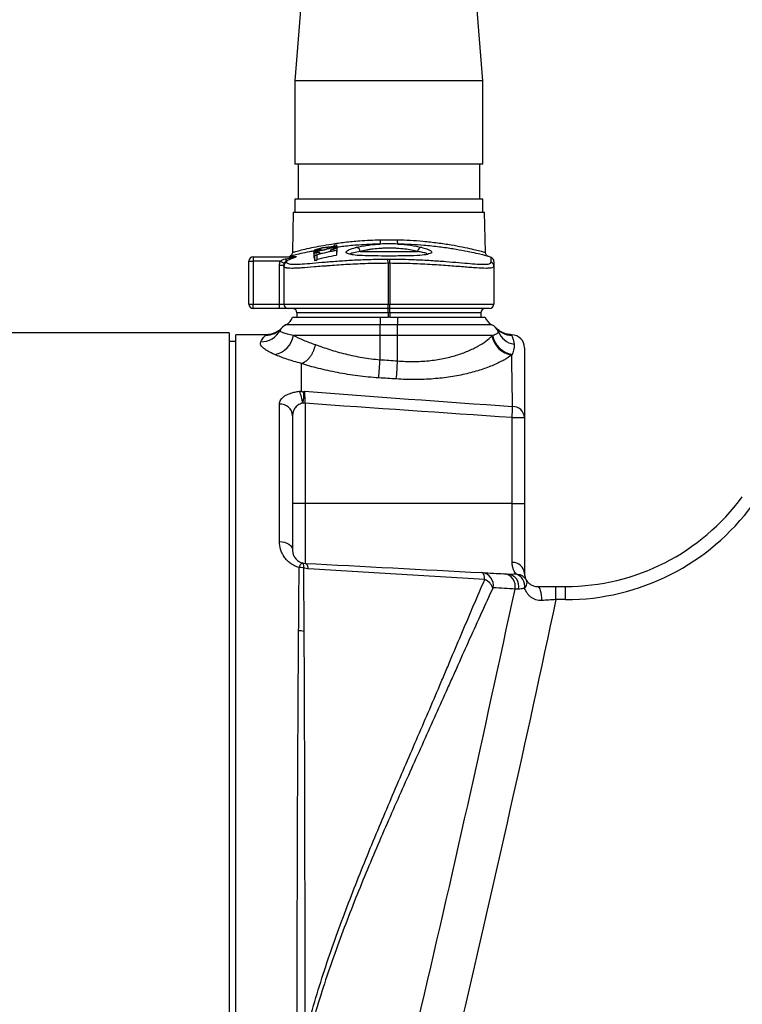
# Model space of a CAD drawing. Header units: millimetres. Extents: x 910 to 1967, y 1147 to 1973.
# Tile 3 of 6: x 1439 to 1604, y 1540 to 1765. Entities that reach past the tile are written whole.
import ezdxf

# ---------------------------------------------------------------- set-up
doc = ezdxf.new("R2010")
doc.units = ezdxf.units.MM

msp = doc.modelspace()

# ---------------------------------------------------------------- linework, layer by layer
at = {"color": 7, "linetype": 'Continuous', "lineweight": 25}
for p, q in [((1507.19, 1822.34), (1501.45, 1750.56)), ((1544.45, 1750.56), (1538.71, 1822.34)), ((1501.45, 1750.56), (1501.45, 1731.56)), ((1544.45, 1750.56), (1501.45, 1750.56)), ((1544.45, 1731.56), (1544.45, 1750.56)), ((1544.45, 1731.56), (1501.45, 1731.56)), ((1502.2, 1731.56), (1502.2, 1723.56)), ((1543.7, 1723.56), (1543.7, 1731.56)), ((1501.45, 1723.56), (1501.45, 1720.56)), ((1544.45, 1723.56), (1501.45, 1723.56)), ((1544.45, 1720.56), (1544.45, 1723.56)), ((1501.06, 1720.56), (1500.9, 1711.4)), ((1501.06, 1720.56), (1522.95, 1720.56)), ((1522.95, 1720.56), (1544.83, 1720.56)), ((1544.99, 1711.41), (1544.83, 1720.56)), ((1505.82, 1711.76), (1505.82, 1711.24)), ((1507.1, 1711.42), (1507.1, 1711.36)), ((1507.12, 1711.42), (1507.12, 1711.03)), ((1507.35, 1712.28), (1507.35, 1712.01)), ((1507.49, 1712.04), (1507.49, 1711.99)), ((1507.49, 1711.99), (1507.49, 1711.86)), ((1509.6, 1711.9), (1509.6, 1711.97)), ((1509.6, 1711.9), (1509.6, 1711.6)), ((1510.43, 1712.74), (1510.43, 1713.02)), ((1510.95, 1713.12), (1510.95, 1712.7)), ((1510.95, 1712.7), (1510.95, 1712.5)), ((1510.95, 1711.88), (1510.95, 1711.81)), ((1510.95, 1711.81), (1510.95, 1710.78)), ((1511.08, 1712.43), (1511.08, 1711.4)), ((1516.39, 1711.56), (1529.51, 1711.56)), ((1490.95, 1699.56), (1490.95, 1709.36)), ((1490.95, 1709.36), (1491.95, 1709.36)), ((1491.95, 1710.36), (1491.95, 1709.36)), ((1491.95, 1710.36), (1501.5, 1710.36)), ((1498.14, 1709.36), (1491.95, 1709.36)), ((1491.95, 1709.36), (1491.95, 1699.56)), ((1498.14, 1709.36), (1499.05, 1708.93)), ((1499.59, 1709.46), (1499.59, 1709.11)), ((1505.82, 1711.24), (1505.82, 1710.19)), ((1505.95, 1710.59), (1505.95, 1710.74)), ((1505.95, 1710.59), (1505.95, 1709.54)), ((1506.46, 1710.8), (1506.46, 1710.68)), ((1506.46, 1710.68), (1506.46, 1709.63)), ((1507.1, 1711.36), (1507.1, 1711.02)), ((1514.28, 1710.94), (1514.29, 1710.92)), ((1522.75, 1708.88), (1522.74, 1709.86)), ((1523.15, 1708.88), (1523.15, 1709.86)), ((1531.65, 1710.92), (1531.64, 1710.93)), ((1546.95, 1709.29), (1546.95, 1708.19)), ((1497.95, 1708.49), (1498.95, 1708.49)), ((1497.95, 1699.56), (1497.95, 1708.49)), ((1498.95, 1708.19), (1498.95, 1708.49)), ((1498.95, 1708.19), (1498.95, 1699.56)), ((1522.75, 1708.88), (1522.75, 1699.56)), ((1523.15, 1708.88), (1523.15, 1699.56)), ((1546.95, 1708.19), (1546.95, 1699.56)), ((1490.95, 1699.56), (1491.95, 1699.56)), ((1491.95, 1699.56), (1497.95, 1699.56)), ((1491.95, 1698.56), (1491.95, 1699.56)), ((1497.95, 1698.56), (1491.95, 1698.56)), ((1497.95, 1698.56), (1497.95, 1699.56)), ((1497.95, 1699.56), (1498.95, 1699.56)), ((1499.95, 1698.56), (1497.95, 1698.56)), ((1498.95, 1699.56), (1522.75, 1699.56)), ((1522.75, 1698.56), (1499.95, 1698.56)), ((1522.75, 1698.56), (1522.75, 1699.56)), ((1522.75, 1699.56), (1523.15, 1699.56)), ((1523.15, 1698.56), (1522.75, 1698.56)), ((1522.75, 1697.56), (1522.75, 1698.56)), ((1523.15, 1699.56), (1546.95, 1699.56)), ((1523.15, 1698.56), (1523.15, 1699.56)), ((1545.95, 1698.56), (1523.15, 1698.56)), ((1523.15, 1697.56), (1523.15, 1698.56)), ((1500.95, 1696.56), (1520.95, 1696.56)), ((1522.75, 1697.56), (1501.95, 1697.56)), ((1501.95, 1697.56), (1501.95, 1696.56)), ((1520.95, 1696.56), (1520.95, 1694.87)), ((1520.95, 1696.56), (1522.75, 1696.56)), ((1523.15, 1697.56), (1522.75, 1697.56)), ((1522.75, 1697.56), (1522.75, 1696.56)), ((1523.15, 1696.56), (1522.75, 1696.56)), ((1543.95, 1697.56), (1523.15, 1697.56)), ((1523.15, 1697.56), (1523.15, 1696.56)), ((1523.15, 1696.56), (1524.95, 1696.56)), ((1524.95, 1696.56), (1544.95, 1696.56)), ((1524.95, 1696.56), (1524.95, 1694.87)), ((1543.95, 1697.56), (1543.95, 1696.56)), ((1498.53, 1694.19), (1498.49, 1694.14)), ((1499.43, 1694.87), (1520.95, 1694.87)), ((1520.95, 1692.43), (1520.95, 1694.87)), ((1520.95, 1694.87), (1524.95, 1694.87)), ((1524.95, 1692.43), (1524.95, 1694.87)), ((1524.95, 1694.87), (1546.46, 1694.87)), ((1486.45, 1692.98), (1344.45, 1692.98)), ((1486.45, 1692.98), (1486.45, 1411.14)), ((1494.73, 1692.56), (1487.95, 1692.56)), ((1487.95, 1552.06), (1487.95, 1692.56)), ((1520.95, 1692.43), (1501.15, 1692.43)), ((1520.95, 1686.87), (1520.95, 1692.43)), ((1524.95, 1692.43), (1520.95, 1692.43)), ((1524.95, 1686.6), (1524.95, 1692.43)), ((1546.66, 1692.43), (1524.95, 1692.43)), ((1487.95, 1691.06), (1486.45, 1691.06)), ((1497.95, 1645.34), (1497.95, 1676.73)), ((1503.79, 1676.92), (1503.22, 1676.92)), ((1503.79, 1676.92), (1503.79, 1654)), ((1500.95, 1674.07), (1500.95, 1643.35)), ((1551.1, 1654), (1551.1, 1673.66)), ((1551.1, 1673.66), (1553.95, 1673.66)), ((1553.95, 1673.66), (1553.95, 1654)), ((1503.79, 1654), (1500.95, 1654)), ((1503.79, 1654), (1503.79, 1640.35)), ((1551.1, 1654), (1503.79, 1654)), ((1551.1, 1640.56), (1551.1, 1654)), ((1551.1, 1654), (1553.95, 1654)), ((1553.95, 1654), (1553.95, 1638.06)), ((1561.12, 1632.06), (1561.12, 1635.06)), ((1561.12, 1635.06), (1563.32, 1635.06)), ((1563.32, 1632.06), (1563.32, 1635.06)), ((1563.32, 1632.06), (1561.12, 1632.06)), ((1487.95, 1411.56), (1487.95, 1552.06))]:
    msp.add_line(p, q, dxfattribs=at)
at = {"color": 1, "linetype": 'Continuous', "lineweight": 25}
for p, q in [((1508.88, 1712.53), (1508.88, 1712.21)), ((1546.31, 1709.11), (1546.31, 1710.22))]:
    msp.add_line(p, q, dxfattribs=at)
at = {"color": 7, "linetype": 'Continuous', "lineweight": 25, "flags": 128}
for points in [[(1497.95, 1645.34), (1498.53, 1645.3), (1499.1, 1645.19), (1499.61, 1645), (1500.07, 1644.75), (1500.44, 1644.45), (1500.72, 1644.11), (1500.89, 1643.73), (1500.95, 1643.35)], [(1503.2, 1640.44), (1503.26, 1640.41), (1503.32, 1640.34), (1503.36, 1640.24), (1503.4, 1640.1), (1503.42, 1639.94), (1503.43, 1639.75), (1503.43, 1639.53), (1503.42, 1639.29)], [(1504.61, 1639.1), (1504.54, 1639.37), (1504.46, 1639.61), (1504.37, 1639.83), (1504.27, 1640.01), (1504.16, 1640.15), (1504.04, 1640.26), (1503.92, 1640.32), (1503.79, 1640.35)], [(1557.87, 1631.87), (1557.86, 1632.48), (1557.82, 1633.07), (1557.74, 1633.63), (1557.62, 1634.11), (1557.48, 1634.51), (1557.31, 1634.81), (1557.14, 1635), (1556.95, 1635.06)]]:
    msp.add_lwpolyline(points, dxfattribs=at)
at = {"color": 7, "linetype": 'Continuous', "lineweight": 25}
for centre, radius, start, end in [((1517.41, 1713.99), 3.63, 348.9493, 4.4104), ((1528.48, 1713.99), 3.63, 175.5896, 191.0507), ((1515.37, 1711.54), 1.02, 0.993, 80.0537), ((1530.53, 1711.54), 1.02, 99.9463, 179.007), ((1491.95, 1709.36), 1, 90, 180), ((1499.95, 1710.14), 0.764, 199.866, 241.9415), ((1499.78, 1711.36), 1, 269.9999, 295.4214), ((1501.5, 1711.32), 0.954, 270.0112, 289.9173), ((1522.95, 1649.56), 65, 68.9382, 69.6192), ((1545.95, 1709.29), 1, 0, 68.9382), ((1499.94, 1708.18), 0.995, 110.8569, 179.9164), ((1545.95, 1708.18), 0.995, 0.0836, 69.1431), ((1491.95, 1699.56), 1, 180, 270), ((1499.95, 1699.56), 1, 180, 270), ((1500.95, 1697.56), 1, 0, 90), ((1544.95, 1697.56), 1, 90, 180), ((1545.95, 1699.56), 1, 270, 0), ((1498.12, 1697.56), 3, 296.0036, 340.5288), ((1547.78, 1697.56), 3, 199.4712, 243.9964), ((1493.75, 1695.87), 4.92, 269.0845, 332.111), ((1494.74, 1697.43), 4.99, 269.8997, 318.8241), ((1500.75, 1692.17), 3, 116.0036, 152.2918), ((1545.15, 1692.17), 3, 22.1941, 63.9964), ((1551.16, 1697.42), 4.98, 221.1449, 268.5363), ((1495.85, 1693.3), 5.38, 281.2867, 350.7015), ((1551.8, 1693.26), 5.38, 190.4766, 261.6793), ((1551.92, 1693.37), 5.35, 190.082, 260.9985), ((1552.39, 1695.15), 4.83, 202.4632, 260.0096), ((1550.95, 1689.56), 3, 360, 89.1275), ((1126.02, 1713.16), 395.8, 355.5882, 356.1925), ((1126.93, 1713.28), 398.91, 355.5691, 356.1658), ((1496.08, 1676.48), 7.15, 3.5737, 26.3065), ((1498.11, 1673.89), 2.85, 3.6208, 93.2124), ((1516.07, 1676.22), 35.13, 355.823, 359.9477), ((1551.2, 1673.43), 2.75, 4.6949, 90.1438), ((1563.32, 1685.06), 50, 270, 323.865), ((1563.32, 1685.06), 53, 270, 323.865), ((1503.89, 1639.14), 1.47, 118.3106, 169.8937), ((1551.21, 1637.81), 2.75, 5.33, 92.0974), ((1502.42, 1634.71), 4.69, 77.708, 89.7746), ((1543.97, 1635.39), 2.85, 347.2497, 85.1112), ((1548.97, 1635.11), 2.87, 347.4824, 85.7429), ((1549.84, 1635.14), 2.8, 346.4427, 82.6908), ((1550.98, 1635.13), 3, 350.5843, 71.2224), ((1551.01, 1635.16), 2.98, 349.9578, 70.2428), ((1543.58, 1633.58), 3.32, 19.9315, 67.5), ((1502.31, 1619.46), 5.49, 77.2606, 89.8117)]:
    msp.add_arc(centre, radius, start, end, dxfattribs=at)
at = {"color": 1, "linetype": 'Continuous', "lineweight": 25}
for points, knots in [([(1500.94, 1711.4), (1500.97, 1711.41), (1501.04, 1711.43), (1501.88, 1711.65), (1503.29, 1712.01), (1505.17, 1712.44), (1507.37, 1712.88), (1509.9, 1713.32), (1512.87, 1713.72), (1516.61, 1714.1), (1519.42, 1714.21), (1521.04, 1714.27)], [0, 0, 0, 0, 0.097588, 0.209813, 0.321937, 0.43408, 0.531973, 0.629865, 0.740592, 0.851305, 1, 1, 1, 1]), ([(1524.86, 1714.27), (1525.85, 1714.24), (1527.85, 1714.17), (1530.96, 1713.94), (1534.15, 1713.58), (1537.18, 1713.13), (1539.81, 1712.63), (1541.91, 1712.17), (1543.53, 1711.78), (1544.55, 1711.51), (1545.02, 1711.38), (1544.94, 1711.4), (1544.93, 1711.41)], [0, 0, 0, 0, 0.091204, 0.184225, 0.297254, 0.413635, 0.523973, 0.637338, 0.745128, 0.855884, 0.965258, 1, 1, 1, 1]), ([(1513.92, 1711), (1513.77, 1711.03), (1513.18, 1711.15), (1513.08, 1711.5), (1513.72, 1712), (1514.8, 1712.36), (1515.47, 1712.53), (1515.54, 1712.55)], [0, 0, 0, 0, 0.09947, 0.397139, 0.697448, 0.968204, 1, 1, 1, 1]), ([(1516.39, 1711.56), (1515.85, 1711.48), (1514.79, 1711.3), (1514.13, 1711.09), (1514.23, 1711.01), (1514.25, 1710.99)], [0, 0, 0, 0, 0.434162, 0.869169, 1, 1, 1, 1]), ([(1531.62, 1710.99), (1531.63, 1711.03), (1531.66, 1711.14), (1530.86, 1711.35), (1529.91, 1711.5), (1529.51, 1711.56)], [0, 0, 0, 0, 0.25073, 0.686517, 1, 1, 1, 1]), ([(1530.35, 1712.55), (1530.81, 1712.42), (1531.89, 1712.12), (1532.73, 1711.63), (1532.83, 1711.23), (1532.22, 1711.08), (1532.02, 1711.03)], [0, 0, 0, 0, 0.222988, 0.531105, 0.846321, 1, 1, 1, 1]), ([(1500.23, 1710.43), (1500.24, 1710.43), (1500.25, 1710.43), (1501.25, 1710.42), (1501.83, 1710.42)], [0, 0, 0, 0, 0.422914, 1, 1, 1, 1]), ([(1499.59, 1709.11), (1499.66, 1708.96), (1499.77, 1708.74), (1500.57, 1708.71), (1500.79, 1708.7)], [0, 0, 0, 0, 0.720708, 1, 1, 1, 1]), ([(1544.69, 1708.68), (1544.82, 1708.68), (1545.48, 1708.67), (1546.1, 1708.78), (1546.24, 1709), (1546.31, 1709.11)], [0, 0, 0, 0, 0.113137, 0.556569, 1, 1, 1, 1]), ([(1551, 1692.54), (1550.99, 1692.55), (1550.98, 1692.59), (1551.01, 1692.51), (1551.03, 1692.44)], [0, 0, 0, 0, 0.184503, 1, 1, 1, 1])]:
    msp.add_open_spline(points, degree=3, knots=knots, dxfattribs=at)
at = {"color": 7, "linetype": 'Continuous', "lineweight": 25}
for points, knots in [([(1521.04, 1714.27), (1521.35, 1714.27), (1521.67, 1714.27), (1522.31, 1714.27), (1522.95, 1714.27), (1523.58, 1714.27), (1524.22, 1714.27), (1524.54, 1714.27), (1524.86, 1714.27)], [0, 0, 0, 0, 0.25, 0.25, 0.5, 0.75, 0.75, 1, 1, 1, 1]), ([(1505.82, 1711.71), (1505.48, 1711.65), (1504.3, 1711.43), (1502.73, 1711.08), (1501.27, 1710.73), (1500.39, 1710.51), (1500.32, 1710.49), (1500.29, 1710.48)], [0, 0, 0, 0, 0.095122, 0.32562, 0.562587, 0.793684, 1, 1, 1, 1]), ([(1505.82, 1711.76), (1505.82, 1711.78), (1505.83, 1711.79), (1505.86, 1711.82), (1505.88, 1711.84), (1505.96, 1711.88), (1506, 1711.9), (1506.11, 1711.95), (1506.17, 1711.98), (1506.31, 1712.03), (1506.39, 1712.06), (1506.55, 1712.11), (1506.64, 1712.14), (1506.82, 1712.2), (1506.92, 1712.22), (1507.11, 1712.28), (1507.21, 1712.3), (1507.31, 1712.33)], [0, 0, 0, 0, 0.125, 0.125, 0.25, 0.25, 0.375, 0.375, 0.5, 0.5, 0.625, 0.625, 0.75, 0.75, 0.875, 0.875, 1, 1, 1, 1]), ([(1507.49, 1711.99), (1507.38, 1711.96), (1507.27, 1711.94), (1507.07, 1711.89), (1506.96, 1711.87), (1506.76, 1711.83), (1506.66, 1711.81), (1506.48, 1711.77), (1506.4, 1711.76), (1506.16, 1711.73), (1506.03, 1711.71), (1505.9, 1711.72), (1505.87, 1711.72), (1505.83, 1711.74), (1505.82, 1711.75), (1505.82, 1711.76)], [0, 0, 0, 0, 0.125, 0.125, 0.25, 0.25, 0.375, 0.375, 0.5, 0.5, 0.75, 0.75, 0.875, 0.875, 1, 1, 1, 1]), ([(1505.82, 1711.24), (1505.82, 1711.25), (1505.83, 1711.27), (1505.86, 1711.3), (1505.88, 1711.32), (1505.97, 1711.38), (1506.06, 1711.42), (1506.23, 1711.5), (1506.3, 1711.52), (1506.44, 1711.58), (1506.52, 1711.6), (1506.68, 1711.65), (1506.76, 1711.68), (1506.94, 1711.73), (1507.03, 1711.75), (1507.12, 1711.78)], [0, 0, 0, 0, 0.125, 0.125, 0.25, 0.25, 0.5, 0.5, 0.625, 0.625, 0.75, 0.75, 0.875, 0.875, 1, 1, 1, 1]), ([(1505.95, 1710.74), (1506.77, 1710.96), (1507.6, 1711.17), (1509.27, 1711.55), (1510.11, 1711.72), (1510.95, 1711.88)], [0, 0, 0, 0, 0.5, 0.5, 1, 1, 1, 1]), ([(1507.35, 1712.28), (1507.28, 1712.27), (1507.21, 1712.25), (1507.08, 1712.21), (1507.01, 1712.19), (1506.82, 1712.14), (1506.71, 1712.1), (1506.53, 1712.03), (1506.45, 1711.99), (1506.38, 1711.95), (1506.36, 1711.94), (1506.34, 1711.92), (1506.33, 1711.91), (1506.33, 1711.9)], [0, 0, 0, 0, 0.125, 0.125, 0.25, 0.25, 0.5, 0.5, 0.75, 0.75, 0.875, 0.875, 1, 1, 1, 1]), ([(1506.33, 1711.9), (1506.33, 1711.89), (1506.34, 1711.88), (1506.36, 1711.87), (1506.38, 1711.86), (1506.44, 1711.86), (1506.47, 1711.86), (1506.56, 1711.87), (1506.61, 1711.87), (1506.77, 1711.89), (1506.91, 1711.92), (1507.12, 1711.96), (1507.19, 1711.98), (1507.34, 1712.01), (1507.41, 1712.03), (1507.49, 1712.04)], [0, 0, 0, 0, 0.125, 0.125, 0.25, 0.25, 0.375, 0.375, 0.5, 0.5, 0.75, 0.75, 0.875, 0.875, 1, 1, 1, 1]), ([(1506.4, 1711.45), (1506.39, 1711.44), (1506.34, 1711.41), (1506.33, 1711.39), (1506.33, 1711.37)], [0, 0, 0, 0, 0.357318, 1, 1, 1, 1]), ([(1506.33, 1711.37), (1506.33, 1711.37), (1506.34, 1711.36), (1506.35, 1711.35), (1506.36, 1711.34), (1506.41, 1711.33), (1506.47, 1711.33), (1506.61, 1711.34), (1506.7, 1711.35), (1506.89, 1711.38), (1507, 1711.4), (1507.1, 1711.42)], [0, 0, 0, 0, 0.125, 0.125, 0.25, 0.25, 0.5, 0.5, 0.75, 0.75, 1, 1, 1, 1]), ([(1510.95, 1711.81), (1510.19, 1711.67), (1509.44, 1711.51), (1507.94, 1711.18), (1507.2, 1711), (1506.46, 1710.8)], [0, 0, 0, 0, 0.5, 0.5, 1, 1, 1, 1]), ([(1507.12, 1711.78), (1507.22, 1711.8), (1507.32, 1711.83), (1507.52, 1711.87), (1507.62, 1711.89), (1507.79, 1711.91), (1507.88, 1711.93), (1508.03, 1711.94), (1508.09, 1711.94), (1508.15, 1711.95)], [0, 0, 0, 0, 0.25, 0.25, 0.5, 0.5, 0.75, 0.75, 1, 1, 1, 1]), ([(1507.31, 1712.33), (1507.39, 1712.35), (1507.48, 1712.37), (1507.65, 1712.41), (1507.73, 1712.42), (1507.9, 1712.46), (1507.98, 1712.47), (1508.14, 1712.5), (1508.21, 1712.51), (1508.43, 1712.54), (1508.57, 1712.56), (1508.84, 1712.59), (1508.97, 1712.61), (1509.1, 1712.62)], [0, 0, 0, 0, 0.125, 0.125, 0.25, 0.25, 0.375, 0.375, 0.5, 0.5, 0.75, 0.75, 1, 1, 1, 1]), ([(1508.88, 1712.53), (1508.65, 1712.5), (1508.43, 1712.48), (1508.06, 1712.43), (1507.93, 1712.41), (1507.72, 1712.37), (1507.64, 1712.35), (1507.5, 1712.32), (1507.42, 1712.3), (1507.35, 1712.28)], [0, 0, 0, 0, 0.5, 0.5, 0.75, 0.75, 0.875, 0.875, 1, 1, 1, 1]), ([(1508.15, 1711.95), (1508.17, 1711.96), (1508.2, 1711.97), (1508.26, 1712), (1508.29, 1712.01), (1508.36, 1712.04), (1508.4, 1712.06), (1508.48, 1712.09), (1508.53, 1712.1), (1508.57, 1712.12)], [0, 0, 0, 0, 0.25, 0.25, 0.5, 0.5, 0.75, 0.75, 1, 1, 1, 1]), ([(1508.57, 1712.12), (1508.64, 1712.14), (1508.7, 1712.16), (1508.84, 1712.2), (1508.91, 1712.22), (1509.07, 1712.26), (1509.14, 1712.28), (1509.3, 1712.31), (1509.38, 1712.33), (1509.46, 1712.35)], [0, 0, 0, 0, 0.25, 0.25, 0.5, 0.5, 0.75, 0.75, 1, 1, 1, 1]), ([(1509.46, 1712.35), (1509.57, 1712.37), (1509.68, 1712.39), (1509.89, 1712.43), (1510, 1712.45), (1510.2, 1712.48), (1510.29, 1712.49), (1510.47, 1712.51), (1510.56, 1712.51), (1510.78, 1712.52), (1510.9, 1712.52), (1511.01, 1712.49), (1511.03, 1712.48), (1511.07, 1712.46), (1511.07, 1712.45), (1511.08, 1712.43)], [0, 0, 0, 0, 0.125, 0.125, 0.25, 0.25, 0.375, 0.375, 0.5, 0.5, 0.75, 0.75, 0.875, 0.875, 1, 1, 1, 1]), ([(1511.08, 1712.43), (1511.07, 1712.42), (1511.07, 1712.4), (1511.04, 1712.37), (1511.01, 1712.35), (1510.95, 1712.31), (1510.9, 1712.29), (1510.8, 1712.24), (1510.74, 1712.22), (1510.53, 1712.14), (1510.36, 1712.09), (1510.09, 1712.02), (1509.99, 1712), (1509.8, 1711.95), (1509.7, 1711.92), (1509.6, 1711.9)], [0, 0, 0, 0, 0.125, 0.125, 0.25, 0.25, 0.375, 0.375, 0.5, 0.5, 0.75, 0.75, 0.875, 0.875, 1, 1, 1, 1]), ([(1509.6, 1711.97), (1509.67, 1711.98), (1509.73, 1712), (1509.86, 1712.03), (1509.92, 1712.05), (1510.04, 1712.08), (1510.09, 1712.1), (1510.17, 1712.12), (1510.2, 1712.13), (1510.25, 1712.15), (1510.27, 1712.16), (1510.29, 1712.16)], [0, 0, 0, 0, 0.25, 0.25, 0.5, 0.5, 0.75, 0.75, 0.875, 0.875, 1, 1, 1, 1]), ([(1510.29, 1712.16), (1510.34, 1712.18), (1510.38, 1712.2), (1510.45, 1712.23), (1510.48, 1712.25), (1510.52, 1712.28), (1510.54, 1712.29), (1510.56, 1712.31), (1510.56, 1712.33), (1510.56, 1712.34)], [0, 0, 0, 0, 0.25, 0.25, 0.5, 0.5, 0.75, 0.75, 1, 1, 1, 1]), ([(1510.43, 1713.02), (1510.52, 1713.04), (1510.61, 1713.05), (1510.78, 1713.09), (1510.86, 1713.1), (1510.95, 1713.12)], [0, 0, 0, 0, 0.5, 0.5, 1, 1, 1, 1]), ([(1520.98, 1713.29), (1519.32, 1713.23), (1516.45, 1713.12), (1513.19, 1712.82), (1511.69, 1712.62), (1511.21, 1712.56)], [0, 0, 0, 0, 0.48131, 0.835216, 1, 1, 1, 1]), ([(1515.54, 1712.55), (1516.27, 1712.73), (1517.09, 1712.88), (1518.25, 1713.05), (1518.49, 1713.08), (1518.97, 1713.13), (1519.21, 1713.16), (1519.95, 1713.23), (1520.46, 1713.26), (1520.98, 1713.29)], [0, 0, 0, 0, 0.5, 0.5, 0.625, 0.625, 0.75, 0.75, 1, 1, 1, 1]), ([(1529.51, 1711.56), (1529.09, 1711.68), (1528.63, 1711.78), (1527.64, 1711.98), (1527.09, 1712.06), (1525.97, 1712.2), (1525.39, 1712.26), (1524.48, 1712.31), (1524.17, 1712.32), (1523.56, 1712.34), (1523.25, 1712.35), (1522.64, 1712.35), (1522.33, 1712.34), (1521.72, 1712.32), (1521.41, 1712.31), (1520.5, 1712.25), (1519.92, 1712.2), (1519.08, 1712.1), (1518.8, 1712.06), (1518.27, 1711.97), (1518.01, 1711.93), (1517.26, 1711.78), (1516.81, 1711.68), (1516.39, 1711.56)], [0, 0, 0, 0, 0.125, 0.125, 0.25, 0.25, 0.375, 0.375, 0.4375, 0.4375, 0.5, 0.5, 0.5625, 0.5625, 0.625, 0.625, 0.75, 0.75, 0.8125, 0.8125, 0.875, 0.875, 1, 1, 1, 1]), ([(1524.92, 1713.29), (1524.26, 1713.31), (1523.6, 1713.32), (1522.29, 1713.32), (1521.63, 1713.31), (1520.98, 1713.29)], [0, 0, 0, 0, 0.5, 0.5, 1, 1, 1, 1]), ([(1524.92, 1713.29), (1525.96, 1713.24), (1526.95, 1713.14), (1528.8, 1712.88), (1529.63, 1712.73), (1530.35, 1712.55)], [0, 0, 0, 0, 0.5, 0.5, 1, 1, 1, 1]), ([(1545.58, 1710.49), (1545.6, 1710.48), (1545.68, 1710.46), (1545.21, 1710.59), (1544.16, 1710.85), (1542.51, 1711.23), (1540.33, 1711.68), (1537.65, 1712.16), (1534.52, 1712.62), (1531.26, 1712.96), (1528.02, 1713.2), (1525.96, 1713.26), (1524.92, 1713.29)], [0, 0, 0, 0, 0.031253, 0.144534, 0.25276, 0.363941, 0.474333, 0.587755, 0.700488, 0.816564, 0.907371, 1, 1, 1, 1]), ([(1497.95, 1708.49), (1497.95, 1708.64), (1497.96, 1708.8), (1498.03, 1709.09), (1498.08, 1709.23), (1498.14, 1709.36)], [0, 0, 0, 0, 0.5, 0.5, 1, 1, 1, 1]), ([(1498.14, 1709.36), (1498.22, 1709.44), (1498.3, 1709.5), (1498.47, 1709.61), (1498.56, 1709.66), (1498.83, 1709.78), (1499.03, 1709.84), (1499.23, 1709.88)], [0, 0, 0, 0, 0.25, 0.25, 0.5, 0.5, 1, 1, 1, 1]), ([(1499.59, 1709.46), (1499.47, 1709.41), (1499.37, 1709.34), (1499.19, 1709.17), (1499.11, 1709.06), (1499.05, 1708.93)], [0, 0, 0, 0, 0.5, 0.5, 1, 1, 1, 1]), ([(1499.23, 1709.88), (1499.66, 1709.96), (1500.08, 1710.05), (1500.7, 1710.18), (1500.91, 1710.22), (1501.21, 1710.28), (1501.31, 1710.3), (1501.43, 1710.33), (1501.47, 1710.34), (1501.51, 1710.35), (1501.52, 1710.36), (1501.52, 1710.36), (1501.51, 1710.36), (1501.5, 1710.36)], [0, 0, 0, 0, 0.5, 0.5, 0.75, 0.75, 0.875, 0.875, 0.9375, 0.9375, 0.96875, 0.96875, 1, 1, 1, 1]), ([(1501.83, 1710.42), (1501.85, 1710.42), (1501.84, 1710.4), (1501.75, 1710.35), (1501.68, 1710.32), (1501.51, 1710.24), (1501.41, 1710.2), (1501.2, 1710.12), (1501.09, 1710.07), (1500.76, 1709.94), (1500.53, 1709.85), (1500.07, 1709.66), (1499.83, 1709.56), (1499.59, 1709.46)], [0, 0, 0, 0, 0.125, 0.125, 0.25, 0.25, 0.375, 0.375, 0.5, 0.5, 0.75, 0.75, 1, 1, 1, 1]), ([(1500.89, 1711.4), (1500.89, 1711.35), (1500.9, 1711.2), (1500.82, 1710.98), (1500.7, 1710.79), (1500.61, 1710.71), (1500.58, 1710.68)], [0, 0, 0, 0, 0.192498, 0.541652, 0.834622, 1, 1, 1, 1]), ([(1500.79, 1708.7), (1500.97, 1708.69), (1501.52, 1708.64), (1503.09, 1708.73), (1505.43, 1708.92), (1508.28, 1709.17), (1511.53, 1709.43), (1515.09, 1709.65), (1518.86, 1709.81), (1521.45, 1709.84), (1522.74, 1709.86)], [0, 0, 0, 0, 0.064088, 0.197302, 0.331334, 0.465382, 0.59888, 0.732377, 0.86619, 1, 1, 1, 1]), ([(1507.1, 1711.36), (1507.02, 1711.34), (1506.93, 1711.32), (1506.77, 1711.29), (1506.69, 1711.27), (1506.45, 1711.23), (1506.31, 1711.21), (1506.13, 1711.19), (1506.07, 1711.18), (1505.98, 1711.18), (1505.94, 1711.18), (1505.88, 1711.19), (1505.86, 1711.2), (1505.83, 1711.21), (1505.82, 1711.22), (1505.82, 1711.24)], [0, 0, 0, 0, 0.125, 0.125, 0.25, 0.25, 0.5, 0.5, 0.625, 0.625, 0.75, 0.75, 0.875, 0.875, 1, 1, 1, 1]), ([(1505.82, 1710.19), (1505.82, 1710.17), (1505.83, 1710.14), (1505.93, 1710.14), (1505.95, 1710.14)], [0, 0, 0, 0, 0.829991, 1, 1, 1, 1]), ([(1506.46, 1709.76), (1507.2, 1709.95), (1507.94, 1710.14), (1509.44, 1710.48), (1510.19, 1710.63), (1510.95, 1710.78)], [0, 0, 0, 0, 0.5, 0.5, 1, 1, 1, 1]), ([(1510.95, 1711.28), (1510.95, 1711.28), (1511.05, 1711.33), (1511.07, 1711.36), (1511.07, 1711.4), (1511.08, 1711.4)], [0, 0, 0, 0, 0.037855, 0.774031, 1, 1, 1, 1]), ([(1532.02, 1711.03), (1531.85, 1710.96), (1531.36, 1710.78), (1529.4, 1710.64), (1526.4, 1710.55), (1522.96, 1710.55), (1519.66, 1710.55), (1516.84, 1710.62), (1514.8, 1710.75), (1514.17, 1710.93), (1513.92, 1711)], [0, 0, 0, 0, 0.069653, 0.206408, 0.357333, 0.507898, 0.645531, 0.780412, 0.913083, 1, 1, 1, 1]), ([(1523.15, 1709.86), (1524.11, 1709.85), (1526.01, 1709.83), (1529.18, 1709.73), (1532.55, 1709.55), (1535.97, 1709.31), (1539.01, 1709.05), (1541.57, 1708.83), (1543.52, 1708.68), (1544.34, 1708.68), (1544.69, 1708.68)], [0, 0, 0, 0, 0.1032642, 0.2065293, 0.3472942, 0.4880618, 0.625603, 0.7631321, 0.8988547, 1, 1, 1, 1]), ([(1545.3, 1710.7), (1545.25, 1710.75), (1545.11, 1710.89), (1545, 1711.14), (1545, 1711.34), (1545, 1711.41)], [0, 0, 0, 0, 0.281134, 0.70806, 1, 1, 1, 1]), ([(1522.75, 1708.88), (1521.17, 1708.87), (1519.63, 1708.85), (1517.35, 1708.78), (1516.59, 1708.75), (1515.1, 1708.68), (1514.35, 1708.65), (1512.19, 1708.53), (1510.83, 1708.43), (1509.21, 1708.31), (1508.89, 1708.29), (1508.27, 1708.24), (1507.96, 1708.22), (1507.05, 1708.14), (1506.47, 1708.1), (1504.83, 1707.96), (1503.84, 1707.88), (1502.75, 1707.81), (1502.54, 1707.8), (1502.14, 1707.78), (1501.95, 1707.77), (1501.39, 1707.74), (1501.06, 1707.73), (1500.47, 1707.73), (1500.21, 1707.74), (1499.87, 1707.77), (1499.76, 1707.78), (1499.57, 1707.81), (1499.48, 1707.82), (1499.1, 1707.92), (1498.95, 1708.03), (1498.95, 1708.19)], [0, 0, 0, 0, 0.125, 0.125, 0.1875, 0.1875, 0.25, 0.25, 0.375, 0.375, 0.40625, 0.40625, 0.4375, 0.4375, 0.5, 0.5, 0.625, 0.625, 0.65625, 0.65625, 0.6875, 0.6875, 0.75, 0.75, 0.8125, 0.8125, 0.84375, 0.84375, 0.875, 0.875, 1, 1, 1, 1]), ([(1546.95, 1708.19), (1546.95, 1708.03), (1546.79, 1707.92), (1546.34, 1707.81), (1546.15, 1707.78), (1545.81, 1707.75), (1545.69, 1707.74), (1545.43, 1707.74), (1545.29, 1707.73), (1544.54, 1707.73), (1543.81, 1707.77), (1542.73, 1707.84), (1542.5, 1707.85), (1542.04, 1707.89), (1541.8, 1707.91), (1541.05, 1707.96), (1540.53, 1708.01), (1538.89, 1708.14), (1537.69, 1708.24), (1535.73, 1708.38), (1535.06, 1708.43), (1533.69, 1708.52), (1532.99, 1708.56), (1531.56, 1708.64), (1530.83, 1708.68), (1529.34, 1708.75), (1528.58, 1708.78), (1526.27, 1708.85), (1524.72, 1708.87), (1523.15, 1708.88)], [0, 0, 0, 0, 0.125, 0.125, 0.1875, 0.1875, 0.21875, 0.21875, 0.25, 0.25, 0.375, 0.375, 0.40625, 0.40625, 0.4375, 0.4375, 0.5, 0.5, 0.625, 0.625, 0.6875, 0.6875, 0.75, 0.75, 0.8125, 0.8125, 0.875, 0.875, 1, 1, 1, 1]), ([(1498.53, 1694.19), (1498.51, 1694.17), (1498.49, 1694.15), (1498.41, 1694.06), (1498.16, 1693.82), (1497.67, 1693.41), (1496.91, 1692.98), (1495.97, 1692.67), (1495.22, 1692.53), (1494.79, 1692.57), (1494.74, 1692.58)], [0, 0, 0, 0, 0.047191, 0.075633, 0.119198, 0.293752, 0.497376, 0.709829, 0.965664, 1, 1, 1, 1]), ([(1498.09, 1693.56), (1498.06, 1693.49), (1498.09, 1693.41), (1498.31, 1693.24), (1498.49, 1693.15), (1498.88, 1693.01), (1499.02, 1692.96), (1499.35, 1692.85), (1499.54, 1692.8), (1500.14, 1692.65), (1500.61, 1692.54), (1501.15, 1692.43)], [0, 0, 0, 0, 0.25, 0.25, 0.5, 0.5, 0.625, 0.625, 0.75, 0.75, 1, 1, 1, 1]), ([(1547.41, 1694.14), (1547.38, 1694.18), (1547.35, 1694.21), (1547.37, 1694.19), (1547.37, 1694.19)], [0, 0, 0, 0, 0.93318, 1, 1, 1, 1]), ([(1551, 1692.58), (1550.81, 1692.59), (1550.34, 1692.59), (1549.63, 1692.75), (1548.93, 1693.02), (1548.36, 1693.34), (1547.94, 1693.65), (1547.66, 1693.89), (1547.51, 1694.04), (1547.44, 1694.11), (1547.39, 1694.16), (1547.38, 1694.18), (1547.37, 1694.19)], [0, 0, 0, 0, 0.124039, 0.307127, 0.470519, 0.61219, 0.72842, 0.81137, 0.85837, 0.891723, 0.934986, 1, 1, 1, 1]), ([(1547.92, 1693.3), (1547.83, 1693.53), (1547.72, 1693.72), (1547.53, 1694), (1547.45, 1694.09), (1547.41, 1694.14)], [0, 0, 0, 0, 0.5, 0.5, 1, 1, 1, 1]), ([(1493.67, 1690.95), (1493.88, 1691.34), (1494.1, 1691.66), (1494.47, 1692.15), (1494.63, 1692.33), (1494.73, 1692.44)], [0, 0, 0, 0, 0.5, 0.5, 1, 1, 1, 1]), ([(1501.15, 1692.43), (1501.82, 1692.07), (1502.57, 1691.7), (1504.25, 1690.99), (1505.18, 1690.65), (1506.2, 1690.31)], [0, 0, 0, 0, 0.5, 0.5, 1, 1, 1, 1]), ([(1524.95, 1686.6), (1526.16, 1686.5), (1527.36, 1686.45), (1529.13, 1686.46), (1529.72, 1686.48), (1530.89, 1686.54), (1531.47, 1686.58), (1533.19, 1686.75), (1534.29, 1686.91), (1535.87, 1687.22), (1536.38, 1687.34), (1537.39, 1687.59), (1537.88, 1687.73), (1539.31, 1688.17), (1540.19, 1688.49), (1541.42, 1689.01), (1541.81, 1689.19), (1542.56, 1689.56), (1542.93, 1689.75), (1543.96, 1690.32), (1544.57, 1690.71), (1545.65, 1691.5), (1546.11, 1691.89), (1546.51, 1692.28)], [0, 0, 0, 0, 0.125, 0.125, 0.1875, 0.1875, 0.25, 0.25, 0.375, 0.375, 0.4375, 0.4375, 0.5, 0.5, 0.625, 0.625, 0.6875, 0.6875, 0.75, 0.75, 0.875, 0.875, 1, 1, 1, 1]), ([(1546.66, 1692.43), (1547.13, 1692.6), (1547.47, 1692.74), (1547.79, 1692.95), (1547.87, 1693.02), (1547.95, 1693.16), (1547.95, 1693.23), (1547.92, 1693.3)], [0, 0, 0, 0, 0.5, 0.5, 0.75, 0.75, 1, 1, 1, 1]), ([(1551.03, 1692.44), (1551.08, 1692.31), (1551.16, 1692.08), (1551.35, 1691.39), (1551.46, 1690.94), (1551.55, 1690.39)], [0, 0, 0, 0, 0.5, 0.5, 1, 1, 1, 1]), ([(1496.9, 1688.03), (1496.26, 1688.3), (1495.72, 1688.58), (1495.03, 1688.98), (1494.83, 1689.11), (1494.46, 1689.37), (1494.3, 1689.49), (1493.89, 1689.87), (1493.72, 1690.11), (1493.55, 1690.55), (1493.56, 1690.76), (1493.67, 1690.95)], [0, 0, 0, 0, 0.25, 0.25, 0.375, 0.375, 0.5, 0.5, 0.75, 0.75, 1, 1, 1, 1]), ([(1503, 1686), (1503.05, 1686.02), (1503.15, 1686.05), (1503.3, 1686.12), (1503.45, 1686.2), (1503.61, 1686.29), (1503.77, 1686.39), (1503.93, 1686.5), (1504.09, 1686.62), (1504.25, 1686.76), (1504.41, 1686.91), (1504.57, 1687.08), (1504.72, 1687.25), (1504.88, 1687.44), (1505.03, 1687.65), (1505.18, 1687.86), (1505.32, 1688.09), (1505.46, 1688.33), (1505.59, 1688.59), (1505.72, 1688.85), (1505.83, 1689.12), (1505.94, 1689.41), (1506.04, 1689.7), (1506.13, 1690.01), (1506.18, 1690.21), (1506.2, 1690.31)], [0, 0, 0, 0, 0.03581, 0.07232, 0.109528, 0.147435, 0.18604, 0.225344, 0.265345, 0.306044, 0.34744, 0.389533, 0.432323, 0.475809, 0.519991, 0.564868, 0.610441, 0.656708, 0.70367, 0.751326, 0.799675, 0.848718, 0.898453, 0.948881, 1, 1, 1, 1]), ([(1506.2, 1690.31), (1507.21, 1689.93), (1508.29, 1689.55), (1510.55, 1688.83), (1511.75, 1688.49), (1514.28, 1687.87), (1515.57, 1687.6), (1518.21, 1687.16), (1519.56, 1686.99), (1520.95, 1686.87)], [0, 0, 0, 0, 0.25, 0.25, 0.5, 0.5, 0.75, 0.75, 1, 1, 1, 1]), ([(1551.55, 1690.39), (1551.61, 1690.06), (1551.59, 1689.7), (1551.44, 1688.94), (1551.3, 1688.54), (1551.09, 1688.08)], [0, 0, 0, 0, 0.5, 0.5, 1, 1, 1, 1]), ([(1553.95, 1689.55), (1553.95, 1689.55), (1553.95, 1689.76), (1553.95, 1689), (1553.95, 1687.18), (1553.95, 1683.89), (1553.95, 1679.51), (1553.95, 1675.61), (1553.95, 1673.66)], [0, 0, 0, 0, 0.002708, 0.202541, 0.401739, 0.600949, 0.800793, 1, 1, 1, 1]), ([(1503, 1686), (1501.78, 1686.32), (1500.66, 1686.65), (1498.63, 1687.33), (1497.71, 1687.68), (1496.9, 1688.03)], [0, 0, 0, 0, 0.5, 0.5, 1, 1, 1, 1]), ([(1551.02, 1687.94), (1550.51, 1687.55), (1549.91, 1687.17), (1548.52, 1686.4), (1547.74, 1686.01), (1545.99, 1685.27), (1545.04, 1684.91), (1542.99, 1684.24), (1541.9, 1683.94), (1539.56, 1683.38), (1538.33, 1683.15), (1535.79, 1682.75), (1534.47, 1682.6), (1531.72, 1682.39), (1530.33, 1682.34), (1527.51, 1682.33), (1526.09, 1682.37), (1524.65, 1682.46)], [0, 0, 0, 0, 0.125, 0.125, 0.25, 0.25, 0.375, 0.375, 0.5, 0.5, 0.625, 0.625, 0.75, 0.75, 0.875, 0.875, 1, 1, 1, 1]), ([(1551.2, 1676.18), (1551.16, 1678.73), (1551.12, 1680.97), (1551.06, 1684.89), (1551.04, 1686.56), (1551.02, 1687.94)], [0, 0, 0, 0, 0.5, 0.5, 1, 1, 1, 1]), ([(1502.95, 1679.71), (1502.95, 1680.91), (1502.95, 1682.04), (1502.95, 1684.12), (1502.95, 1685.08), (1502.95, 1685.95)], [0, 0, 0, 0, 0.5, 0.5, 1, 1, 1, 1]), ([(1520.65, 1682.71), (1519.83, 1682.76), (1519.02, 1682.83), (1517.42, 1682.98), (1516.63, 1683.07), (1514.27, 1683.38), (1512.72, 1683.63), (1510.45, 1684.07), (1509.71, 1684.22), (1508.26, 1684.54), (1507.55, 1684.7), (1505.49, 1685.22), (1504.18, 1685.58), (1502.95, 1685.95)], [0, 0, 0, 0, 0.125, 0.125, 0.25, 0.25, 0.5, 0.5, 0.625, 0.625, 0.75, 0.75, 1, 1, 1, 1]), ([(1497.95, 1676.73), (1497.95, 1677.07), (1498.04, 1677.39), (1498.34, 1677.85), (1498.46, 1678), (1498.76, 1678.29), (1498.93, 1678.43), (1499.22, 1678.62), (1499.32, 1678.69), (1499.55, 1678.81), (1499.66, 1678.87), (1500.03, 1679.04), (1500.29, 1679.15), (1500.86, 1679.33), (1501.16, 1679.41), (1501.81, 1679.55), (1502.14, 1679.61), (1502.49, 1679.65)], [0, 0, 0, 0, 0.25, 0.25, 0.375, 0.375, 0.5, 0.5, 0.5625, 0.5625, 0.625, 0.625, 0.75, 0.75, 0.875, 0.875, 1, 1, 1, 1]), ([(1502.49, 1679.65), (1502.63, 1679.66), (1502.76, 1679.68), (1502.9, 1679.69), (1502.9, 1679.69), (1502.9, 1679.69), (1502.91, 1679.69), (1502.92, 1679.69), (1502.93, 1679.7), (1502.95, 1679.7)], [0, 0, 0, 0, 0.0004184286, 0.0004184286, 0.0004184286, 0.0004280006, 0.0004280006, 0.0004280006, 0.0004704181, 0.0004704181, 0.0004704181, 0.0004704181]), ([(1502.95, 1679.7), (1502.95, 1679.67), (1502.97, 1679.65), (1503.04, 1679.6), (1503.09, 1679.58), (1503.2, 1679.56), (1503.26, 1679.55), (1503.38, 1679.55), (1503.43, 1679.56), (1503.47, 1679.58)], [0, 0, 0, 0, 0.25, 0.25, 0.5, 0.5, 0.75, 0.75, 1, 1, 1, 1]), ([(1503.47, 1679.58), (1503.47, 1679.44), (1503.47, 1679.28), (1503.46, 1678.9), (1503.45, 1678.68), (1503.42, 1678.22), (1503.4, 1677.97), (1503.34, 1677.45), (1503.29, 1677.18), (1503.22, 1676.92)], [0, 0, 0, 0, 0.25, 0.25, 0.5, 0.5, 0.75, 0.75, 1, 1, 1, 1]), ([(1503.69, 1679.65), (1503.68, 1679.53), (1503.68, 1679.37), (1503.69, 1679), (1503.69, 1678.78), (1503.7, 1678.42), (1503.71, 1678.29), (1503.72, 1678.03), (1503.73, 1677.9), (1503.75, 1677.49), (1503.77, 1677.21), (1503.79, 1676.92)], [0, 0, 0, 0, 0.25, 0.25, 0.5, 0.5, 0.625, 0.625, 0.75, 0.75, 1, 1, 1, 1]), ([(1503.22, 1676.92), (1502.82, 1676.83), (1502.47, 1676.67), (1501.89, 1676.27), (1501.65, 1676.03), (1501.38, 1675.64), (1501.3, 1675.51), (1501.17, 1675.23), (1501.12, 1675.09), (1500.99, 1674.66), (1500.95, 1674.37), (1500.95, 1674.07)], [0, 0, 0, 0, 0.25, 0.25, 0.5, 0.5, 0.625, 0.625, 0.75, 0.75, 1, 1, 1, 1]), ([(1502.44, 1639.4), (1502.06, 1639.5), (1501.71, 1639.64), (1501.2, 1639.88), (1501.03, 1639.97), (1500.72, 1640.17), (1500.57, 1640.27), (1500.14, 1640.59), (1499.88, 1640.82), (1499.4, 1641.32), (1499.2, 1641.58), (1498.83, 1642.12), (1498.67, 1642.4), (1498.4, 1642.97), (1498.29, 1643.26), (1498.03, 1644.15), (1497.95, 1644.74), (1497.95, 1645.34)], [0, 0, 0, 0, 0.125, 0.125, 0.1875, 0.1875, 0.25, 0.25, 0.375, 0.375, 0.5, 0.5, 0.625, 0.625, 0.75, 0.75, 1, 1, 1, 1]), ([(1500.95, 1643.35), (1500.95, 1643.08), (1500.98, 1642.82), (1501.12, 1642.29), (1501.24, 1642.03), (1501.48, 1641.64), (1501.57, 1641.51), (1501.79, 1641.26), (1501.91, 1641.13), (1502.2, 1640.9), (1502.36, 1640.79), (1502.74, 1640.59), (1502.95, 1640.5), (1503.2, 1640.44)], [0, 0, 0, 0, 0.25, 0.25, 0.5, 0.5, 0.625, 0.625, 0.75, 0.75, 0.875, 0.875, 1, 1, 1, 1]), ([(1551.95, 1637.97), (1551.89, 1638.05), (1551.81, 1638.17), (1551.63, 1638.47), (1551.54, 1638.66), (1551.35, 1639.09), (1551.27, 1639.34), (1551.15, 1639.9), (1551.1, 1640.21), (1551.1, 1640.56)], [0, 0, 0, 0, 0.25, 0.25, 0.5, 0.5, 0.75, 0.75, 1, 1, 1, 1]), ([(1544.85, 1636.65), (1538.07, 1637.07), (1531.32, 1637.48), (1517.9, 1638.3), (1511.23, 1638.7), (1504.61, 1639.1)], [0, 0, 0, 0, 0.5, 0.5, 1, 1, 1, 1]), ([(1544.85, 1636.65), (1544.83, 1636.88), (1544.8, 1637.1), (1544.72, 1637.49), (1544.67, 1637.65), (1544.56, 1637.93), (1544.49, 1638.04), (1544.36, 1638.19), (1544.29, 1638.23), (1544.21, 1638.23)], [0, 0, 0, 0, 0.25, 0.25, 0.5, 0.5, 0.75, 0.75, 1, 1, 1, 1]), ([(1550.19, 1637.92), (1550.44, 1637.9), (1550.71, 1637.9), (1551.3, 1637.92), (1551.61, 1637.94), (1551.95, 1637.97)], [0, 0, 0, 0, 0.5, 0.5, 1, 1, 1, 1]), ([(1552.01, 1637.96), (1552.26, 1637.95), (1552.49, 1637.9), (1552.94, 1637.76), (1553.17, 1637.67), (1553.58, 1637.42), (1553.76, 1637.27), (1554.01, 1637.02), (1554.09, 1636.93), (1554.24, 1636.74), (1554.3, 1636.64), (1554.36, 1636.54)], [0, 0, 0, 0, 0.25, 0.25, 0.5, 0.5, 0.75, 0.75, 0.875, 0.875, 1, 1, 1, 1]), ([(1553.95, 1638.06), (1553.95, 1637.85), (1553.97, 1637.66), (1554.03, 1637.33), (1554.08, 1637.18), (1554.17, 1636.93), (1554.21, 1636.83), (1554.3, 1636.65), (1554.33, 1636.59), (1554.36, 1636.54)], [0, 0, 0, 0, 0.25, 0.25, 0.5, 0.5, 0.75, 0.75, 1, 1, 1, 1]), ([(1503.95, 1532.99), (1505.24, 1537.91), (1506.68, 1542.69), (1509.76, 1552.04), (1511.4, 1556.62), (1514.81, 1565.63), (1516.57, 1570.06), (1519.27, 1576.64), (1520.18, 1578.82), (1521.99, 1583.15), (1522.9, 1585.29), (1525.63, 1591.68), (1527.45, 1595.89), (1531.05, 1604.24), (1532.83, 1608.38), (1535.02, 1613.53), (1535.46, 1614.56), (1536.33, 1616.62), (1536.76, 1617.65), (1538.05, 1620.72), (1538.91, 1622.75), (1541.47, 1628.8), (1543.17, 1632.77), (1544.85, 1636.65)], [0, 0, 0, 0, 0.125, 0.125, 0.25, 0.25, 0.375, 0.375, 0.4375, 0.4375, 0.5, 0.5, 0.625, 0.625, 0.75, 0.75, 0.78125, 0.78125, 0.8125, 0.8125, 0.875, 0.875, 1, 1, 1, 1]), ([(1553.94, 1634.64), (1554.08, 1634.81), (1554.19, 1634.98), (1554.37, 1635.32), (1554.44, 1635.49), (1554.51, 1635.82), (1554.52, 1635.98), (1554.49, 1636.2), (1554.47, 1636.27), (1554.43, 1636.41), (1554.4, 1636.48), (1554.36, 1636.54)], [0, 0, 0, 0, 0.25, 0.25, 0.5, 0.5, 0.75, 0.75, 0.875, 0.875, 1, 1, 1, 1]), ([(1554.36, 1636.54), (1554.48, 1636.35), (1554.61, 1636.17), (1554.92, 1635.84), (1555.1, 1635.68), (1555.52, 1635.41), (1555.75, 1635.3), (1556.3, 1635.12), (1556.6, 1635.06), (1556.95, 1635.06)], [0, 0, 0, 0, 0.25, 0.25, 0.5, 0.5, 0.75, 0.75, 1, 1, 1, 1]), ([(1556.95, 1635.06), (1557.63, 1635.06), (1558.31, 1635.06), (1559.7, 1635.06), (1560.41, 1635.06), (1561.12, 1635.06)], [0, 0, 0, 0, 0.5, 0.5, 1, 1, 1, 1]), ([(1546.71, 1634.71), (1544.95, 1630.91), (1543.18, 1627.03), (1540.5, 1621.11), (1539.61, 1619.12), (1538.27, 1616.11), (1537.82, 1615.1), (1536.92, 1613.09), (1536.47, 1612.08), (1534.2, 1607.02), (1532.37, 1602.96), (1528.68, 1594.76), (1526.82, 1590.63), (1524.03, 1584.34), (1523.1, 1582.23), (1521.25, 1577.98), (1520.32, 1575.83), (1517.57, 1569.36), (1515.78, 1564.99), (1512.31, 1556.1), (1510.65, 1551.58), (1507.52, 1542.33), (1506.06, 1537.6), (1504.75, 1532.72)], [0, 0, 0, 0, 0.125, 0.125, 0.1875, 0.1875, 0.21875, 0.21875, 0.25, 0.25, 0.375, 0.375, 0.5, 0.5, 0.5625, 0.5625, 0.625, 0.625, 0.75, 0.75, 0.875, 0.875, 1, 1, 1, 1]), ([(1546.75, 1634.76), (1546.75, 1634.76), (1546.74, 1634.76), (1546.74, 1634.75), (1546.73, 1634.75), (1546.72, 1634.74), (1546.72, 1634.73), (1546.71, 1634.72), (1546.71, 1634.72), (1546.71, 1634.71)], [0, 0, 0, 0, 0.0000511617, 0.0000511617, 0.0000511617, 0.0001040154, 0.0001040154, 0.0001040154, 0.0001299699, 0.0001299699, 0.0001299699, 0.0001299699]), ([(1553.94, 1634.64), (1553.67, 1634.59), (1553.42, 1634.55), (1552.96, 1634.5), (1552.75, 1634.48), (1552.56, 1634.48)], [0, 0, 0, 0, 0.5, 0.5, 1, 1, 1, 1]), ([(1557.87, 1631.87), (1557.63, 1631.85), (1557.4, 1631.86), (1556.95, 1631.92), (1556.72, 1631.97), (1556.3, 1632.11), (1556.1, 1632.2), (1555.72, 1632.41), (1555.55, 1632.53), (1555.22, 1632.79), (1555.06, 1632.93), (1554.78, 1633.23), (1554.65, 1633.39), (1554.41, 1633.72), (1554.31, 1633.9), (1554.11, 1634.26), (1554.02, 1634.45), (1553.94, 1634.64)], [0, 0, 0, 0, 0.125, 0.125, 0.25, 0.25, 0.375, 0.375, 0.5, 0.5, 0.625, 0.625, 0.75, 0.75, 0.875, 0.875, 1, 1, 1, 1]), ([(1501.97, 1532.88), (1501.98, 1536.88), (1501.98, 1540.87), (1501.99, 1548.84), (1502, 1552.82), (1502.02, 1560.77), (1502.03, 1564.74), (1502.05, 1570.68), (1502.06, 1572.66), (1502.07, 1575.63), (1502.07, 1576.62), (1502.08, 1578.6), (1502.08, 1579.59), (1502.1, 1584.52), (1502.11, 1588.41), (1502.15, 1596.05), (1502.17, 1599.81), (1502.21, 1607.2), (1502.23, 1610.84), (1502.27, 1617.99), (1502.3, 1621.5), (1502.33, 1624.95)], [0, 0, 0, 0, 0.125, 0.125, 0.25, 0.25, 0.375, 0.375, 0.4375, 0.4375, 0.46875, 0.46875, 0.5, 0.5, 0.625, 0.625, 0.75, 0.75, 0.875, 0.875, 1, 1, 1, 1]), ([(1503.52, 1624.81), (1503.54, 1621.37), (1503.56, 1617.85), (1503.59, 1610.71), (1503.6, 1607.07), (1503.63, 1599.68), (1503.64, 1595.93), (1503.66, 1588.3), (1503.67, 1584.42), (1503.68, 1579.5), (1503.68, 1578.51), (1503.69, 1576.54), (1503.69, 1575.55), (1503.69, 1572.59), (1503.7, 1570.62), (1503.71, 1564.68), (1503.71, 1560.72), (1503.72, 1552.8), (1503.72, 1548.83), (1503.73, 1540.88), (1503.74, 1536.9), (1503.74, 1532.92)], [0, 0, 0, 0, 0.125, 0.125, 0.25, 0.25, 0.375, 0.375, 0.5, 0.5, 0.53125, 0.53125, 0.5625, 0.5625, 0.625, 0.625, 0.75, 0.75, 0.875, 0.875, 1, 1, 1, 1])]:
    msp.add_open_spline(points, degree=3, knots=knots, dxfattribs=at)
for points in [[(1510.95, 1712.7), (1510.26, 1712.66), (1509.57, 1712.6), (1508.88, 1712.53)], [(1509.1, 1712.62), (1509.54, 1712.67), (1509.99, 1712.71), (1510.43, 1712.74)], [(1506.46, 1710.68), (1506.29, 1710.65), (1506.12, 1710.62), (1505.95, 1710.59)], [(1505.95, 1709.54), (1506.12, 1709.57), (1506.29, 1709.6), (1506.46, 1709.63)], [(1522.74, 1709.86), (1522.88, 1709.86), (1523.02, 1709.86), (1523.15, 1709.86)], [(1499.05, 1708.93), (1498.98, 1708.79), (1498.95, 1708.65), (1498.95, 1708.49)], [(1523.15, 1708.88), (1523.01, 1708.88), (1522.88, 1708.88), (1522.75, 1708.88)], [(1498.49, 1694.14), (1498.42, 1694.06), (1498.25, 1693.87), (1498.09, 1693.56)], [(1546.51, 1692.28), (1546.56, 1692.33), (1546.61, 1692.38), (1546.66, 1692.43)], [(1520.95, 1686.87), (1522.28, 1686.78), (1523.61, 1686.69), (1524.95, 1686.6)], [(1551.09, 1688.08), (1551.07, 1688.04), (1551.04, 1687.99), (1551.02, 1687.94)], [(1502.95, 1685.95), (1502.95, 1685.97), (1502.96, 1685.99), (1503, 1686)], [(1524.65, 1682.46), (1523.31, 1682.54), (1521.98, 1682.63), (1520.65, 1682.71)], [(1503.47, 1679.58), (1503.54, 1679.6), (1503.61, 1679.63), (1503.69, 1679.65)], [(1503.69, 1679.65), (1519.52, 1678.46), (1535.36, 1677.3), (1551.2, 1676.18)], [(1551.1, 1673.66), (1535.33, 1674.7), (1519.56, 1675.79), (1503.79, 1676.92)], [(1503.2, 1640.44), (1503.41, 1640.39), (1503.6, 1640.36), (1503.79, 1640.35)], [(1503.79, 1640.35), (1517.09, 1639.65), (1530.57, 1638.95), (1544.21, 1638.23)], [(1502.33, 1624.95), (1502.37, 1629.98), (1502.4, 1634.8), (1502.44, 1639.4)], [(1503.42, 1639.29), (1503.46, 1634.68), (1503.49, 1629.85), (1503.52, 1624.81)], [(1504.61, 1639.1), (1504.22, 1639.12), (1503.82, 1639.19), (1503.42, 1639.29)], [(1544.21, 1638.23), (1546.03, 1638.14), (1547.68, 1638.05), (1549.18, 1637.97)], [(1549.18, 1637.97), (1549.43, 1637.96), (1549.76, 1637.94), (1550.19, 1637.92)], [(1551.95, 1637.97), (1551.97, 1637.96), (1551.99, 1637.96), (1552.01, 1637.96)], [(1505.5, 1437.53), (1522.25, 1502.86), (1537.68, 1568.53), (1551.77, 1634.49)], [(1551.77, 1634.49), (1550.26, 1634.57), (1548.59, 1634.66), (1546.75, 1634.76)], [(1552.56, 1634.48), (1552.22, 1634.49), (1551.96, 1634.49), (1551.77, 1634.49)], [(1553.94, 1634.64), (1553.94, 1634.64), (1553.94, 1634.64), (1553.94, 1634.64)], [(1561.12, 1632.06), (1547.43, 1568.01), (1532.49, 1504.23), (1516.29, 1440.77)], [(1561.12, 1632.06), (1560.01, 1632), (1558.93, 1631.93), (1557.87, 1631.87)]]:
    msp.add_open_spline(points, degree=3, dxfattribs=at)

doc.saveas('drawing.dxf')
